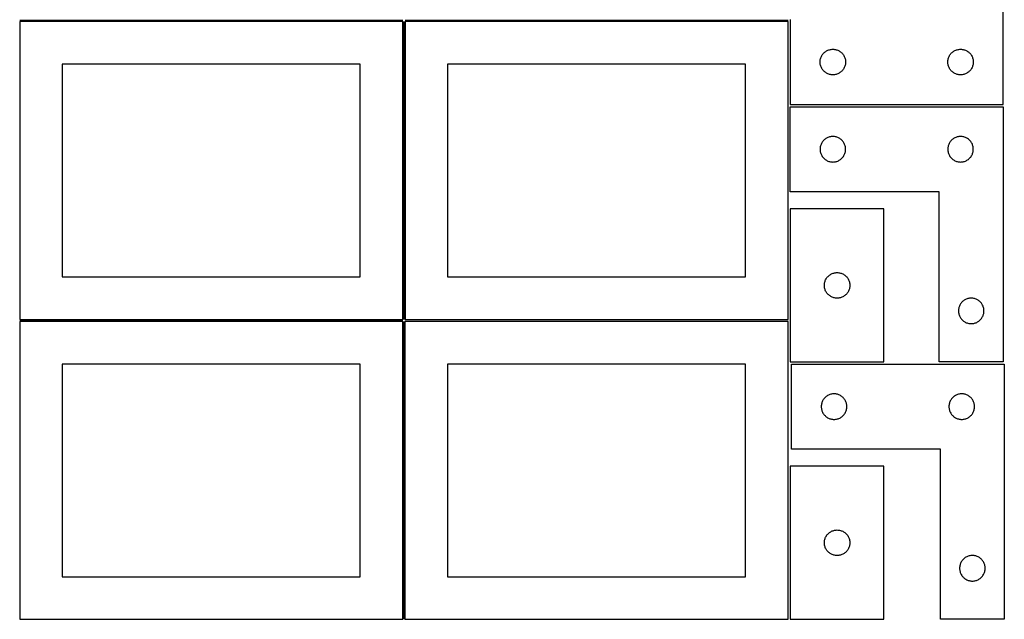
# Model space of a CAD drawing. Header units: millimetres. Extents: x 7 to 1243, y 7 to 2493.
# Tile 2 of 15: x 550 to 1243, y 7 to 429. Entities that reach past the tile are written whole.
import ezdxf

# ---------------------------------------------------------------- set-up
doc = ezdxf.new("R2010")
doc.units = ezdxf.units.MM
doc.layers.add('COMMON', color=5, linetype='CONTINUOUS', true_color=0x0000ff)
doc.layers.add('CUT', color=7, linetype='CONTINUOUS', true_color=0x000000)

msp = doc.modelspace()

# ---------------------------------------------------------------- linework, layer by layer
at = {"layer": 'COMMON'}
for p, q in [((819.583739, 428.791932), (549.583739, 428.791932)), ((820.333739, 428.041931), (820.333739, 218.062896)), ((1091.08374, 428.812897), (821.08374, 428.812897)), ((549.583739, 217.29193), (819.541901, 217.29193)), ((820.291901, 216.54193), (820.291901, 6.54193))]:
    msp.add_line(p, q, dxfattribs=at)
at = {"layer": 'CUT'}
for p, q in [((1242.604735, 369.562929), (1242.604735, 549.562929)), ((819.583739, 428.041931), (549.583739, 428.041931)), ((549.583739, 428.041931), (549.583739, 218.041931)), ((819.583739, 218.041931), (819.583739, 428.041931)), ((1091.08374, 428.062896), (821.08374, 428.062896)), ((821.08374, 428.062896), (821.08374, 218.062896)), ((1091.08374, 218.062896), (1091.08374, 428.062896)), ((1092.604735, 429.562929), (1092.604735, 369.562929)), ((1114.082364, 402.455884), (1114.289819, 403.00708)), ((1114.289819, 403.00708), (1114.53288, 403.543527)), ((1114.53288, 403.543527), (1114.810506, 404.062929)), ((1114.810506, 404.062929), (1115.121508, 404.563061)), ((1115.121508, 404.563061), (1115.464555, 405.041782)), ((1115.464555, 405.041782), (1115.838176, 405.497041)), ((1115.838176, 405.497041), (1116.240774, 405.92689)), ((1116.240774, 405.92689), (1116.670622, 406.329487)), ((1116.670622, 406.329487), (1117.125882, 406.703109)), ((1117.125882, 406.703109), (1117.604603, 407.046155)), ((1117.604603, 407.046155), (1118.104735, 407.357157)), ((1118.104735, 407.357157), (1118.624137, 407.634784)), ((1118.624137, 407.634784), (1119.160584, 407.877845)), ((1119.160584, 407.877845), (1119.71178, 408.0853)), ((1119.71178, 408.0853), (1120.275363, 408.256261)), ((1120.275363, 408.256261), (1120.848922, 408.389996)), ((1120.848922, 408.389996), (1121.429999, 408.485933)), ((1121.429999, 408.485933), (1122.016107, 408.543659)), ((1122.016107, 408.543659), (1122.604735, 408.562929)), ((1122.604735, 408.562929), (1123.193363, 408.543659)), ((1123.193363, 408.543659), (1123.77947, 408.485933)), ((1123.77947, 408.485933), (1124.360548, 408.389996)), ((1124.360548, 408.389996), (1124.934106, 408.256261)), ((1124.934106, 408.256261), (1125.49769, 408.0853)), ((1125.49769, 408.0853), (1126.048886, 407.877845)), ((1126.048886, 407.877845), (1126.585333, 407.634784)), ((1126.585333, 407.634784), (1127.104735, 407.357157)), ((1127.104735, 407.357157), (1127.604867, 407.046155)), ((1127.604867, 407.046155), (1128.083588, 406.703109)), ((1128.083588, 406.703109), (1128.538847, 406.329487)), ((1128.538847, 406.329487), (1128.968696, 405.92689)), ((1128.968696, 405.92689), (1129.371293, 405.497041)), ((1129.371293, 405.497041), (1129.744915, 405.041782)), ((1129.744915, 405.041782), (1130.087961, 404.563061)), ((1130.087961, 404.563061), (1130.398963, 404.062929)), ((1130.398963, 404.062929), (1130.676589, 403.543527)), ((1130.676589, 403.543527), (1130.919651, 403.00708)), ((1130.919651, 403.00708), (1131.127106, 402.455884)), ((1204.082364, 402.455884), (1204.289819, 403.00708)), ((1204.289819, 403.00708), (1204.53288, 403.543527)), ((1204.53288, 403.543527), (1204.810506, 404.062929)), ((1204.810506, 404.062929), (1205.121508, 404.563061)), ((1205.121508, 404.563061), (1205.464555, 405.041782)), ((1205.464555, 405.041782), (1205.838176, 405.497041)), ((1205.838176, 405.497041), (1206.240774, 405.92689)), ((1206.240774, 405.92689), (1206.670622, 406.329487)), ((1206.670622, 406.329487), (1207.125882, 406.703109)), ((1207.125882, 406.703109), (1207.604603, 407.046155)), ((1207.604603, 407.046155), (1208.104735, 407.357157)), ((1208.104735, 407.357157), (1208.624137, 407.634784)), ((1208.624137, 407.634784), (1209.160584, 407.877845)), ((1209.160584, 407.877845), (1209.71178, 408.0853)), ((1209.71178, 408.0853), (1210.275363, 408.256261)), ((1210.275363, 408.256261), (1210.848922, 408.389996)), ((1210.848922, 408.389996), (1211.429999, 408.485933)), ((1211.429999, 408.485933), (1212.016107, 408.543659)), ((1212.016107, 408.543659), (1212.604735, 408.562929)), ((1212.604735, 408.562929), (1213.193363, 408.543659)), ((1213.193363, 408.543659), (1213.77947, 408.485933)), ((1213.77947, 408.485933), (1214.360548, 408.389996)), ((1214.360548, 408.389996), (1214.934106, 408.256261)), ((1214.934106, 408.256261), (1215.49769, 408.0853)), ((1215.49769, 408.0853), (1216.048886, 407.877845)), ((1216.048886, 407.877845), (1216.585333, 407.634784)), ((1216.585333, 407.634784), (1217.104735, 407.357157)), ((1217.104735, 407.357157), (1217.604867, 407.046155)), ((1217.604867, 407.046155), (1218.083588, 406.703109)), ((1218.083588, 406.703109), (1218.538847, 406.329487)), ((1218.538847, 406.329487), (1218.968696, 405.92689)), ((1218.968696, 405.92689), (1219.371293, 405.497041)), ((1219.371293, 405.497041), (1219.744915, 405.041782)), ((1219.744915, 405.041782), (1220.087961, 404.563061)), ((1220.087961, 404.563061), (1220.398963, 404.062929)), ((1220.398963, 404.062929), (1220.676589, 403.543527)), ((1220.676589, 403.543527), (1220.919651, 403.00708)), ((1220.919651, 403.00708), (1221.127106, 402.455884)), ((789.583739, 398.041931), (579.583739, 398.041931)), ((579.583739, 398.041931), (579.583739, 248.041931)), ((789.583739, 248.041931), (789.583739, 398.041931)), ((1061.08374, 398.062896), (851.08374, 398.062896)), ((851.08374, 398.062896), (851.08374, 248.062896)), ((1061.08374, 248.062896), (1061.08374, 398.062896)), ((1113.604735, 399.562929), (1113.624004, 400.151557)), ((1113.624004, 398.974301), (1113.604735, 399.562929)), ((1113.624004, 400.151557), (1113.681731, 400.737665)), ((1113.681731, 398.388193), (1113.624004, 398.974301)), ((1113.681731, 400.737665), (1113.777667, 401.318742)), ((1113.777667, 397.807116), (1113.681731, 398.388193)), ((1113.777667, 401.318742), (1113.911402, 401.8923)), ((1113.911402, 397.233557), (1113.777667, 397.807116)), ((1113.911402, 401.8923), (1114.082364, 402.455884)), ((1114.082364, 396.669974), (1113.911402, 397.233557)), ((1114.289819, 396.118778), (1114.082364, 396.669974)), ((1114.53288, 395.582331), (1114.289819, 396.118778)), ((1114.810506, 395.062929), (1114.53288, 395.582331)), ((1130.676589, 395.582331), (1130.398963, 395.062929)), ((1130.919651, 396.118778), (1130.676589, 395.582331)), ((1131.127106, 396.669974), (1130.919651, 396.118778)), ((1131.127106, 402.455884), (1131.298067, 401.8923)), ((1131.298067, 397.233557), (1131.127106, 396.669974)), ((1131.298067, 401.8923), (1131.431802, 401.318742)), ((1131.431802, 397.807116), (1131.298067, 397.233557)), ((1131.431802, 401.318742), (1131.527738, 400.737665)), ((1131.527738, 398.388193), (1131.431802, 397.807116)), ((1131.527738, 400.737665), (1131.585465, 400.151557)), ((1131.585465, 398.974301), (1131.527738, 398.388193)), ((1131.585465, 400.151557), (1131.604735, 399.562929)), ((1131.604735, 399.562929), (1131.585465, 398.974301)), ((1203.604735, 399.562929), (1203.624004, 400.151557)), ((1203.624004, 398.974301), (1203.604735, 399.562929)), ((1203.624004, 400.151557), (1203.681731, 400.737665)), ((1203.681731, 398.388193), (1203.624004, 398.974301)), ((1203.681731, 400.737665), (1203.777667, 401.318742)), ((1203.777667, 397.807116), (1203.681731, 398.388193)), ((1203.777667, 401.318742), (1203.911402, 401.8923)), ((1203.911402, 397.233557), (1203.777667, 397.807116)), ((1203.911402, 401.8923), (1204.082364, 402.455884)), ((1204.082364, 396.669974), (1203.911402, 397.233557)), ((1204.289819, 396.118778), (1204.082364, 396.669974)), ((1204.53288, 395.582331), (1204.289819, 396.118778)), ((1204.810506, 395.062929), (1204.53288, 395.582331)), ((1220.676589, 395.582331), (1220.398963, 395.062929)), ((1220.919651, 396.118778), (1220.676589, 395.582331)), ((1221.127106, 396.669974), (1220.919651, 396.118778)), ((1221.127106, 402.455884), (1221.298067, 401.8923)), ((1221.298067, 397.233557), (1221.127106, 396.669974)), ((1221.298067, 401.8923), (1221.431802, 401.318742)), ((1221.431802, 397.807116), (1221.298067, 397.233557)), ((1221.431802, 401.318742), (1221.527738, 400.737665)), ((1221.527738, 398.388193), (1221.431802, 397.807116)), ((1221.527738, 400.737665), (1221.585465, 400.151557)), ((1221.585465, 398.974301), (1221.527738, 398.388193)), ((1221.585465, 400.151557), (1221.604735, 399.562929)), ((1221.604735, 399.562929), (1221.585465, 398.974301)), ((1115.121508, 394.562797), (1114.810506, 395.062929)), ((1115.464555, 394.084076), (1115.121508, 394.562797)), ((1115.838176, 393.628817), (1115.464555, 394.084076)), ((1116.240774, 393.198968), (1115.838176, 393.628817)), ((1116.670622, 392.796371), (1116.240774, 393.198968)), ((1117.125882, 392.422749), (1116.670622, 392.796371)), ((1117.604603, 392.079702), (1117.125882, 392.422749)), ((1118.104735, 391.7687), (1117.604603, 392.079702)), ((1118.624137, 391.491074), (1118.104735, 391.7687)), ((1119.160584, 391.248013), (1118.624137, 391.491074)), ((1119.71178, 391.040558), (1119.160584, 391.248013)), ((1120.275363, 390.869596), (1119.71178, 391.040558)), ((1120.848922, 390.735861), (1120.275363, 390.869596)), ((1121.429999, 390.639925), (1120.848922, 390.735861)), ((1122.016107, 390.582199), (1121.429999, 390.639925)), ((1122.604735, 390.562929), (1122.016107, 390.582199)), ((1123.193363, 390.582199), (1122.604735, 390.562929)), ((1123.77947, 390.639925), (1123.193363, 390.582199)), ((1124.360548, 390.735861), (1123.77947, 390.639925)), ((1124.934106, 390.869596), (1124.360548, 390.735861)), ((1125.49769, 391.040558), (1124.934106, 390.869596)), ((1126.048886, 391.248013), (1125.49769, 391.040558)), ((1126.585333, 391.491074), (1126.048886, 391.248013)), ((1127.104735, 391.7687), (1126.585333, 391.491074)), ((1127.604867, 392.079702), (1127.104735, 391.7687)), ((1128.083588, 392.422749), (1127.604867, 392.079702)), ((1128.538847, 392.796371), (1128.083588, 392.422749)), ((1128.968696, 393.198968), (1128.538847, 392.796371)), ((1129.371293, 393.628817), (1128.968696, 393.198968)), ((1129.744915, 394.084076), (1129.371293, 393.628817)), ((1130.087961, 394.562797), (1129.744915, 394.084076)), ((1130.398963, 395.062929), (1130.087961, 394.562797)), ((1205.121508, 394.562797), (1204.810506, 395.062929)), ((1205.464555, 394.084076), (1205.121508, 394.562797)), ((1205.838176, 393.628817), (1205.464555, 394.084076)), ((1206.240774, 393.198968), (1205.838176, 393.628817)), ((1206.670622, 392.796371), (1206.240774, 393.198968)), ((1207.125882, 392.422749), (1206.670622, 392.796371)), ((1207.604603, 392.079702), (1207.125882, 392.422749)), ((1208.104735, 391.7687), (1207.604603, 392.079702)), ((1208.624137, 391.491074), (1208.104735, 391.7687)), ((1209.160584, 391.248013), (1208.624137, 391.491074)), ((1209.71178, 391.040558), (1209.160584, 391.248013)), ((1210.275363, 390.869596), (1209.71178, 391.040558)), ((1210.848922, 390.735861), (1210.275363, 390.869596)), ((1211.429999, 390.639925), (1210.848922, 390.735861)), ((1212.016107, 390.582199), (1211.429999, 390.639925)), ((1212.604735, 390.562929), (1212.016107, 390.582199)), ((1213.193363, 390.582199), (1212.604735, 390.562929)), ((1213.77947, 390.639925), (1213.193363, 390.582199)), ((1214.360548, 390.735861), (1213.77947, 390.639925)), ((1214.934106, 390.869596), (1214.360548, 390.735861)), ((1215.49769, 391.040558), (1214.934106, 390.869596)), ((1216.048886, 391.248013), (1215.49769, 391.040558)), ((1216.585333, 391.491074), (1216.048886, 391.248013)), ((1217.104735, 391.7687), (1216.585333, 391.491074)), ((1217.604867, 392.079702), (1217.104735, 391.7687)), ((1218.083588, 392.422749), (1217.604867, 392.079702)), ((1218.538847, 392.796371), (1218.083588, 392.422749)), ((1218.968696, 393.198968), (1218.538847, 392.796371)), ((1219.371293, 393.628817), (1218.968696, 393.198968)), ((1219.744915, 394.084076), (1219.371293, 393.628817)), ((1220.087961, 394.562797), (1219.744915, 394.084076)), ((1220.398963, 395.062929), (1220.087961, 394.562797)), ((1092.604729, 308.041938), (1092.604729, 368.041938)), ((1092.604729, 368.041938), (1242.604729, 368.041938)), ((1092.604735, 369.562929), (1242.604735, 369.562929)), ((1242.604729, 368.041938), (1242.604729, 188.041938)), ((1121.429993, 346.964941), (1120.848916, 346.869005)), ((1122.016101, 347.022668), (1121.429993, 346.964941)), ((1122.604729, 347.041938), (1122.016101, 347.022668)), ((1123.193357, 347.022668), (1122.604729, 347.041938)), ((1123.779465, 346.964941), (1123.193357, 347.022668)), ((1124.360542, 346.869005), (1123.779465, 346.964941)), ((1211.429993, 346.964941), (1210.848916, 346.869005)), ((1212.016101, 347.022668), (1211.429993, 346.964941)), ((1212.604729, 347.041938), (1212.016101, 347.022668)), ((1213.193357, 347.022668), (1212.604729, 347.041938)), ((1213.779465, 346.964941), (1213.193357, 347.022668)), ((1214.360542, 346.869005), (1213.779465, 346.964941)), ((1113.911397, 340.371309), (1113.777662, 339.79775)), ((1114.082358, 340.934893), (1113.911397, 340.371309)), ((1114.289813, 341.486088), (1114.082358, 340.934893)), ((1114.532874, 342.022536), (1114.289813, 341.486088)), ((1114.810501, 342.541938), (1114.532874, 342.022536)), ((1115.121503, 343.04207), (1114.810501, 342.541938)), ((1115.464549, 343.52079), (1115.121503, 343.04207)), ((1115.838171, 343.97605), (1115.464549, 343.52079)), ((1116.240768, 344.405899), (1115.838171, 343.97605)), ((1116.670617, 344.808496), (1116.240768, 344.405899)), ((1117.125876, 345.182118), (1116.670617, 344.808496)), ((1117.604597, 345.525164), (1117.125876, 345.182118)), ((1118.104729, 345.836166), (1117.604597, 345.525164)), ((1118.624131, 346.113792), (1118.104729, 345.836166)), ((1119.160578, 346.356853), (1118.624131, 346.113792)), ((1119.711774, 346.564309), (1119.160578, 346.356853)), ((1120.275358, 346.73527), (1119.711774, 346.564309)), ((1120.848916, 346.869005), (1120.275358, 346.73527)), ((1124.934101, 346.73527), (1124.360542, 346.869005)), ((1125.497684, 346.564309), (1124.934101, 346.73527)), ((1126.04888, 346.356853), (1125.497684, 346.564309)), ((1126.585327, 346.113792), (1126.04888, 346.356853)), ((1127.104729, 345.836166), (1126.585327, 346.113792)), ((1127.604861, 345.525164), (1127.104729, 345.836166)), ((1128.083582, 345.182118), (1127.604861, 345.525164)), ((1128.538841, 344.808496), (1128.083582, 345.182118)), ((1128.96869, 344.405899), (1128.538841, 344.808496)), ((1129.371287, 343.97605), (1128.96869, 344.405899)), ((1129.744909, 343.52079), (1129.371287, 343.97605)), ((1130.087956, 343.04207), (1129.744909, 343.52079)), ((1130.398958, 342.541938), (1130.087956, 343.04207)), ((1130.676584, 342.022536), (1130.398958, 342.541938)), ((1130.919645, 341.486088), (1130.676584, 342.022536)), ((1131.1271, 340.934893), (1130.919645, 341.486088)), ((1131.298062, 340.371309), (1131.1271, 340.934893)), ((1131.431797, 339.79775), (1131.298062, 340.371309)), ((1203.911397, 340.371309), (1203.777662, 339.79775)), ((1204.082358, 340.934893), (1203.911397, 340.371309)), ((1204.289813, 341.486088), (1204.082358, 340.934893)), ((1204.532874, 342.022536), (1204.289813, 341.486088)), ((1204.810501, 342.541938), (1204.532874, 342.022536)), ((1205.121503, 343.04207), (1204.810501, 342.541938)), ((1205.464549, 343.52079), (1205.121503, 343.04207)), ((1205.838171, 343.97605), (1205.464549, 343.52079)), ((1206.240768, 344.405899), (1205.838171, 343.97605)), ((1206.670617, 344.808496), (1206.240768, 344.405899)), ((1207.125876, 345.182118), (1206.670617, 344.808496)), ((1207.604597, 345.525164), (1207.125876, 345.182118)), ((1208.104729, 345.836166), (1207.604597, 345.525164)), ((1208.624131, 346.113792), (1208.104729, 345.836166)), ((1209.160578, 346.356853), (1208.624131, 346.113792)), ((1209.711774, 346.564309), (1209.160578, 346.356853)), ((1210.275358, 346.73527), (1209.711774, 346.564309)), ((1210.848916, 346.869005), (1210.275358, 346.73527)), ((1214.934101, 346.73527), (1214.360542, 346.869005)), ((1215.497684, 346.564309), (1214.934101, 346.73527)), ((1216.04888, 346.356853), (1215.497684, 346.564309)), ((1216.585327, 346.113792), (1216.04888, 346.356853)), ((1217.104729, 345.836166), (1216.585327, 346.113792)), ((1217.604861, 345.525164), (1217.104729, 345.836166)), ((1218.083582, 345.182118), (1217.604861, 345.525164)), ((1218.538841, 344.808496), (1218.083582, 345.182118)), ((1218.96869, 344.405899), (1218.538841, 344.808496)), ((1219.371287, 343.97605), (1218.96869, 344.405899)), ((1219.744909, 343.52079), (1219.371287, 343.97605)), ((1220.087956, 343.04207), (1219.744909, 343.52079)), ((1220.398958, 342.541938), (1220.087956, 343.04207)), ((1220.676584, 342.022536), (1220.398958, 342.541938)), ((1220.919645, 341.486088), (1220.676584, 342.022536)), ((1221.1271, 340.934893), (1220.919645, 341.486088)), ((1221.298062, 340.371309), (1221.1271, 340.934893)), ((1221.431797, 339.79775), (1221.298062, 340.371309)), ((1113.623999, 338.630566), (1113.604729, 338.041938)), ((1113.604729, 338.041938), (1113.623999, 337.453309)), ((1113.681725, 339.216673), (1113.623999, 338.630566)), ((1113.623999, 337.453309), (1113.681725, 336.867202)), ((1113.777662, 339.79775), (1113.681725, 339.216673)), ((1113.681725, 336.867202), (1113.777662, 336.286125)), ((1113.777662, 336.286125), (1113.911397, 335.712566)), ((1113.911397, 335.712566), (1114.082358, 335.148982)), ((1114.082358, 335.148982), (1114.289813, 334.597787)), ((1114.289813, 334.597787), (1114.532874, 334.061339)), ((1114.532874, 334.061339), (1114.810501, 333.541938)), ((1114.810501, 333.541938), (1115.121503, 333.041805)), ((1130.087956, 333.041805), (1130.398958, 333.541938)), ((1130.398958, 333.541938), (1130.676584, 334.061339)), ((1130.676584, 334.061339), (1130.919645, 334.597787)), ((1130.919645, 334.597787), (1131.1271, 335.148982)), ((1131.1271, 335.148982), (1131.298062, 335.712566)), ((1131.298062, 335.712566), (1131.431797, 336.286125)), ((1131.527733, 339.216673), (1131.431797, 339.79775)), ((1131.431797, 336.286125), (1131.527733, 336.867202)), ((1131.585459, 338.630566), (1131.527733, 339.216673)), ((1131.527733, 336.867202), (1131.585459, 337.453309)), ((1131.604729, 338.041938), (1131.585459, 338.630566)), ((1131.585459, 337.453309), (1131.604729, 338.041938)), ((1203.623999, 338.630566), (1203.604729, 338.041938)), ((1203.604729, 338.041938), (1203.623999, 337.453309)), ((1203.681725, 339.216673), (1203.623999, 338.630566)), ((1203.623999, 337.453309), (1203.681725, 336.867202)), ((1203.777662, 339.79775), (1203.681725, 339.216673)), ((1203.681725, 336.867202), (1203.777662, 336.286125)), ((1203.777662, 336.286125), (1203.911397, 335.712566)), ((1203.911397, 335.712566), (1204.082358, 335.148982)), ((1204.082358, 335.148982), (1204.289813, 334.597787)), ((1204.289813, 334.597787), (1204.532874, 334.061339)), ((1204.532874, 334.061339), (1204.810501, 333.541938)), ((1204.810501, 333.541938), (1205.121503, 333.041805)), ((1220.087956, 333.041805), (1220.398958, 333.541938)), ((1220.398958, 333.541938), (1220.676584, 334.061339)), ((1220.676584, 334.061339), (1220.919645, 334.597787)), ((1220.919645, 334.597787), (1221.1271, 335.148982)), ((1221.1271, 335.148982), (1221.298062, 335.712566)), ((1221.298062, 335.712566), (1221.431797, 336.286125)), ((1221.527733, 339.216673), (1221.431797, 339.79775)), ((1221.431797, 336.286125), (1221.527733, 336.867202)), ((1221.585459, 338.630566), (1221.527733, 339.216673)), ((1221.527733, 336.867202), (1221.585459, 337.453309)), ((1221.604729, 338.041938), (1221.585459, 338.630566)), ((1221.585459, 337.453309), (1221.604729, 338.041938)), ((1115.121503, 333.041805), (1115.464549, 332.563085)), ((1115.464549, 332.563085), (1115.838171, 332.107825)), ((1115.838171, 332.107825), (1116.240768, 331.677977)), ((1116.240768, 331.677977), (1116.670617, 331.275379)), ((1116.670617, 331.275379), (1117.125876, 330.901758)), ((1117.125876, 330.901758), (1117.604597, 330.558711)), ((1117.604597, 330.558711), (1118.104729, 330.247709)), ((1118.104729, 330.247709), (1118.624131, 329.970083)), ((1118.624131, 329.970083), (1119.160578, 329.727022)), ((1119.160578, 329.727022), (1119.711774, 329.519566)), ((1119.711774, 329.519566), (1120.275358, 329.348605)), ((1120.275358, 329.348605), (1120.848916, 329.21487)), ((1120.848916, 329.21487), (1121.429993, 329.118934)), ((1121.429993, 329.118934), (1122.016101, 329.061207)), ((1122.016101, 329.061207), (1122.604729, 329.041938)), ((1122.604729, 329.041938), (1123.193357, 329.061207)), ((1123.193357, 329.061207), (1123.779465, 329.118934)), ((1123.779465, 329.118934), (1124.360542, 329.21487)), ((1124.360542, 329.21487), (1124.934101, 329.348605)), ((1124.934101, 329.348605), (1125.497684, 329.519566)), ((1125.497684, 329.519566), (1126.04888, 329.727022)), ((1126.04888, 329.727022), (1126.585327, 329.970083)), ((1126.585327, 329.970083), (1127.104729, 330.247709)), ((1127.104729, 330.247709), (1127.604861, 330.558711)), ((1127.604861, 330.558711), (1128.083582, 330.901758)), ((1128.083582, 330.901758), (1128.538841, 331.275379)), ((1128.538841, 331.275379), (1128.96869, 331.677977)), ((1128.96869, 331.677977), (1129.371287, 332.107825)), ((1129.371287, 332.107825), (1129.744909, 332.563085)), ((1129.744909, 332.563085), (1130.087956, 333.041805)), ((1205.121503, 333.041805), (1205.464549, 332.563085)), ((1205.464549, 332.563085), (1205.838171, 332.107825)), ((1205.838171, 332.107825), (1206.240768, 331.677977)), ((1206.240768, 331.677977), (1206.670617, 331.275379)), ((1206.670617, 331.275379), (1207.125876, 330.901758)), ((1207.125876, 330.901758), (1207.604597, 330.558711)), ((1207.604597, 330.558711), (1208.104729, 330.247709)), ((1208.104729, 330.247709), (1208.624131, 329.970083)), ((1208.624131, 329.970083), (1209.160578, 329.727022)), ((1209.160578, 329.727022), (1209.711774, 329.519566)), ((1209.711774, 329.519566), (1210.275358, 329.348605)), ((1210.275358, 329.348605), (1210.848916, 329.21487)), ((1210.848916, 329.21487), (1211.429993, 329.118934)), ((1211.429993, 329.118934), (1212.016101, 329.061207)), ((1212.016101, 329.061207), (1212.604729, 329.041938)), ((1212.604729, 329.041938), (1213.193357, 329.061207)), ((1213.193357, 329.061207), (1213.779465, 329.118934)), ((1213.779465, 329.118934), (1214.360542, 329.21487)), ((1214.360542, 329.21487), (1214.934101, 329.348605)), ((1214.934101, 329.348605), (1215.497684, 329.519566)), ((1215.497684, 329.519566), (1216.04888, 329.727022)), ((1216.04888, 329.727022), (1216.585327, 329.970083)), ((1216.585327, 329.970083), (1217.104729, 330.247709)), ((1217.104729, 330.247709), (1217.604861, 330.558711)), ((1217.604861, 330.558711), (1218.083582, 330.901758)), ((1218.083582, 330.901758), (1218.538841, 331.275379)), ((1218.538841, 331.275379), (1218.96869, 331.677977)), ((1218.96869, 331.677977), (1219.371287, 332.107825)), ((1219.371287, 332.107825), (1219.744909, 332.563085)), ((1219.744909, 332.563085), (1220.087956, 333.041805)), ((1197.604729, 308.041938), (1092.604729, 308.041938)), ((1197.604729, 188.041938), (1197.604729, 308.041938)), ((1158.604735, 296.041933), (1092.604735, 296.041933)), ((1092.604735, 296.041933), (1092.604735, 188.041933)), ((1158.604735, 188.041933), (1158.604735, 296.041933)), ((1120.604603, 249.525159), (1121.104735, 249.836161)), ((1121.104735, 249.836161), (1121.624137, 250.113787)), ((1121.624137, 250.113787), (1122.160584, 250.356849)), ((1122.160584, 250.356849), (1122.71178, 250.564304)), ((1122.71178, 250.564304), (1123.275363, 250.735265)), ((1123.275363, 250.735265), (1123.848922, 250.869)), ((1123.848922, 250.869), (1124.429999, 250.964937)), ((1124.429999, 250.964937), (1125.016107, 251.022663)), ((1125.016107, 251.022663), (1125.604735, 251.041933)), ((1125.604735, 251.041933), (1126.193363, 251.022663)), ((1126.193363, 251.022663), (1126.77947, 250.964937)), ((1126.77947, 250.964937), (1127.360548, 250.869)), ((1127.360548, 250.869), (1127.934106, 250.735265)), ((1127.934106, 250.735265), (1128.49769, 250.564304)), ((1128.49769, 250.564304), (1129.048886, 250.356849)), ((1129.048886, 250.356849), (1129.585333, 250.113787)), ((1129.585333, 250.113787), (1130.104735, 249.836161)), ((1130.104735, 249.836161), (1130.604867, 249.525159)), ((579.583739, 248.041931), (789.583739, 248.041931)), ((851.08374, 248.062896), (1061.08374, 248.062896)), ((1116.624004, 242.630561), (1116.681731, 243.216668)), ((1116.681731, 243.216668), (1116.777667, 243.797746)), ((1116.777667, 243.797746), (1116.911402, 244.371304)), ((1116.911402, 244.371304), (1117.082364, 244.934888)), ((1117.082364, 244.934888), (1117.289819, 245.486084)), ((1117.289819, 245.486084), (1117.53288, 246.022531)), ((1117.53288, 246.022531), (1117.810506, 246.541933)), ((1117.810506, 246.541933), (1118.121508, 247.042065)), ((1118.121508, 247.042065), (1118.464555, 247.520786)), ((1118.464555, 247.520786), (1118.838176, 247.976045)), ((1118.838176, 247.976045), (1119.240774, 248.405894)), ((1119.240774, 248.405894), (1119.670622, 248.808491)), ((1119.670622, 248.808491), (1120.125882, 249.182113)), ((1120.125882, 249.182113), (1120.604603, 249.525159)), ((1130.604867, 249.525159), (1131.083588, 249.182113)), ((1131.083588, 249.182113), (1131.538847, 248.808491)), ((1131.538847, 248.808491), (1131.968696, 248.405894)), ((1131.968696, 248.405894), (1132.371293, 247.976045)), ((1132.371293, 247.976045), (1132.744915, 247.520786)), ((1132.744915, 247.520786), (1133.087961, 247.042065)), ((1133.087961, 247.042065), (1133.398963, 246.541933)), ((1133.398963, 246.541933), (1133.676589, 246.022531)), ((1133.676589, 246.022531), (1133.919651, 245.486084)), ((1133.919651, 245.486084), (1134.127106, 244.934888)), ((1134.127106, 244.934888), (1134.298067, 244.371304)), ((1134.298067, 244.371304), (1134.431802, 243.797746)), ((1134.431802, 243.797746), (1134.527738, 243.216668)), ((1134.527738, 243.216668), (1134.585465, 242.630561)), ((1116.604735, 242.041933), (1116.624004, 242.630561)), ((1116.624004, 241.453305), (1116.604735, 242.041933)), ((1116.681731, 240.867197), (1116.624004, 241.453305)), ((1116.777667, 240.28612), (1116.681731, 240.867197)), ((1116.911402, 239.712561), (1116.777667, 240.28612)), ((1117.082364, 239.148978), (1116.911402, 239.712561)), ((1117.289819, 238.597782), (1117.082364, 239.148978)), ((1117.53288, 238.061335), (1117.289819, 238.597782)), ((1117.810506, 237.541933), (1117.53288, 238.061335)), ((1118.121508, 237.041801), (1117.810506, 237.541933)), ((1118.464555, 236.56308), (1118.121508, 237.041801)), ((1118.838176, 236.10782), (1118.464555, 236.56308)), ((1119.240774, 235.677972), (1118.838176, 236.10782)), ((1132.371293, 236.10782), (1131.968696, 235.677972)), ((1132.744915, 236.56308), (1132.371293, 236.10782)), ((1133.087961, 237.041801), (1132.744915, 236.56308)), ((1133.398963, 237.541933), (1133.087961, 237.041801)), ((1133.676589, 238.061335), (1133.398963, 237.541933)), ((1133.919651, 238.597782), (1133.676589, 238.061335)), ((1134.127106, 239.148978), (1133.919651, 238.597782)), ((1134.298067, 239.712561), (1134.127106, 239.148978)), ((1134.431802, 240.28612), (1134.298067, 239.712561)), ((1134.527738, 240.867197), (1134.431802, 240.28612)), ((1134.585465, 241.453305), (1134.527738, 240.867197)), ((1134.585465, 242.630561), (1134.604735, 242.041933)), ((1134.604735, 242.041933), (1134.585465, 241.453305)), ((1119.670622, 235.275374), (1119.240774, 235.677972)), ((1120.125882, 234.901753), (1119.670622, 235.275374)), ((1120.604603, 234.558706), (1120.125882, 234.901753)), ((1121.104735, 234.247704), (1120.604603, 234.558706)), ((1121.624137, 233.970078), (1121.104735, 234.247704)), ((1122.160584, 233.727017), (1121.624137, 233.970078)), ((1122.71178, 233.519562), (1122.160584, 233.727017)), ((1123.275363, 233.3486), (1122.71178, 233.519562)), ((1123.848922, 233.214865), (1123.275363, 233.3486)), ((1124.429999, 233.118929), (1123.848922, 233.214865)), ((1125.016107, 233.061202), (1124.429999, 233.118929)), ((1125.604735, 233.041933), (1125.016107, 233.061202)), ((1126.193363, 233.061202), (1125.604735, 233.041933)), ((1126.77947, 233.118929), (1126.193363, 233.061202)), ((1127.360548, 233.214865), (1126.77947, 233.118929)), ((1127.934106, 233.3486), (1127.360548, 233.214865)), ((1128.49769, 233.519562), (1127.934106, 233.3486)), ((1129.048886, 233.727017), (1128.49769, 233.519562)), ((1129.585333, 233.970078), (1129.048886, 233.727017)), ((1130.104735, 234.247704), (1129.585333, 233.970078)), ((1130.604867, 234.558706), (1130.104735, 234.247704)), ((1131.083588, 234.901753), (1130.604867, 234.558706)), ((1131.538847, 235.275374), (1131.083588, 234.901753)), ((1131.968696, 235.677972), (1131.538847, 235.275374)), ((1212.621503, 229.04207), (1212.310501, 228.541938)), ((1212.964549, 229.52079), (1212.621503, 229.04207)), ((1213.338171, 229.97605), (1212.964549, 229.52079)), ((1213.740768, 230.405899), (1213.338171, 229.97605)), ((1214.170617, 230.808496), (1213.740768, 230.405899)), ((1214.625876, 231.182118), (1214.170617, 230.808496)), ((1215.104597, 231.525164), (1214.625876, 231.182118)), ((1215.604729, 231.836166), (1215.104597, 231.525164)), ((1216.124131, 232.113792), (1215.604729, 231.836166)), ((1216.660578, 232.356853), (1216.124131, 232.113792)), ((1217.211774, 232.564309), (1216.660578, 232.356853)), ((1217.775358, 232.73527), (1217.211774, 232.564309)), ((1218.348916, 232.869005), (1217.775358, 232.73527)), ((1218.929993, 232.964941), (1218.348916, 232.869005)), ((1219.516101, 233.022668), (1218.929993, 232.964941)), ((1220.104729, 233.041938), (1219.516101, 233.022668)), ((1220.693357, 233.022668), (1220.104729, 233.041938)), ((1221.279465, 232.964941), (1220.693357, 233.022668)), ((1221.860542, 232.869005), (1221.279465, 232.964941)), ((1222.434101, 232.73527), (1221.860542, 232.869005)), ((1222.997684, 232.564309), (1222.434101, 232.73527)), ((1223.54888, 232.356853), (1222.997684, 232.564309)), ((1224.085327, 232.113792), (1223.54888, 232.356853)), ((1224.604729, 231.836166), (1224.085327, 232.113792)), ((1225.104861, 231.525164), (1224.604729, 231.836166)), ((1225.583582, 231.182118), (1225.104861, 231.525164)), ((1226.038841, 230.808496), (1225.583582, 231.182118)), ((1226.46869, 230.405899), (1226.038841, 230.808496)), ((1226.871287, 229.97605), (1226.46869, 230.405899)), ((1227.244909, 229.52079), (1226.871287, 229.97605)), ((1227.587956, 229.04207), (1227.244909, 229.52079)), ((1227.898958, 228.541938), (1227.587956, 229.04207)), ((1211.123999, 224.630566), (1211.104729, 224.041938)), ((1211.104729, 224.041938), (1211.123999, 223.453309)), ((1211.181725, 225.216673), (1211.123999, 224.630566)), ((1211.123999, 223.453309), (1211.181725, 222.867202)), ((1211.277662, 225.79775), (1211.181725, 225.216673)), ((1211.181725, 222.867202), (1211.277662, 222.286125)), ((1211.411397, 226.371309), (1211.277662, 225.79775)), ((1211.277662, 222.286125), (1211.411397, 221.712566)), ((1211.582358, 226.934893), (1211.411397, 226.371309)), ((1211.789813, 227.486088), (1211.582358, 226.934893)), ((1212.032874, 228.022536), (1211.789813, 227.486088)), ((1212.310501, 228.541938), (1212.032874, 228.022536)), ((1228.176584, 228.022536), (1227.898958, 228.541938)), ((1228.419645, 227.486088), (1228.176584, 228.022536)), ((1228.6271, 226.934893), (1228.419645, 227.486088)), ((1228.798062, 226.371309), (1228.6271, 226.934893)), ((1228.931797, 225.79775), (1228.798062, 226.371309)), ((1228.798062, 221.712566), (1228.931797, 222.286125)), ((1229.027733, 225.216673), (1228.931797, 225.79775)), ((1228.931797, 222.286125), (1229.027733, 222.867202)), ((1229.085459, 224.630566), (1229.027733, 225.216673)), ((1229.027733, 222.867202), (1229.085459, 223.453309)), ((1229.104729, 224.041938), (1229.085459, 224.630566)), ((1229.085459, 223.453309), (1229.104729, 224.041938)), ((819.541901, 216.54193), (549.541901, 216.54193)), ((549.541901, 216.54193), (549.541901, 6.54193)), ((549.583739, 218.041931), (819.583739, 218.041931)), ((819.541901, 6.54193), (819.541901, 216.54193)), ((1091.041902, 216.54193), (821.041902, 216.54193)), ((821.041902, 216.54193), (821.041902, 6.54193)), ((821.08374, 218.062896), (1091.08374, 218.062896)), ((1091.041902, 6.54193), (1091.041902, 216.54193)), ((1211.411397, 221.712566), (1211.582358, 221.148982)), ((1211.582358, 221.148982), (1211.789813, 220.597787)), ((1211.789813, 220.597787), (1212.032874, 220.061339)), ((1212.032874, 220.061339), (1212.310501, 219.541938)), ((1212.310501, 219.541938), (1212.621503, 219.041805)), ((1212.621503, 219.041805), (1212.964549, 218.563085)), ((1212.964549, 218.563085), (1213.338171, 218.107825)), ((1213.338171, 218.107825), (1213.740768, 217.677977)), ((1213.740768, 217.677977), (1214.170617, 217.275379)), ((1214.170617, 217.275379), (1214.625876, 216.901758)), ((1214.625876, 216.901758), (1215.104597, 216.558711)), ((1215.104597, 216.558711), (1215.604729, 216.247709)), ((1215.604729, 216.247709), (1216.124131, 215.970083)), ((1216.124131, 215.970083), (1216.660578, 215.727022)), ((1216.660578, 215.727022), (1217.211774, 215.519566)), ((1217.211774, 215.519566), (1217.775358, 215.348605)), ((1217.775358, 215.348605), (1218.348916, 215.21487)), ((1218.348916, 215.21487), (1218.929993, 215.118934)), ((1218.929993, 215.118934), (1219.516101, 215.061207)), ((1220.693357, 215.061207), (1221.279465, 215.118934)), ((1221.279465, 215.118934), (1221.860542, 215.21487)), ((1221.860542, 215.21487), (1222.434101, 215.348605)), ((1222.434101, 215.348605), (1222.997684, 215.519566)), ((1222.997684, 215.519566), (1223.54888, 215.727022)), ((1223.54888, 215.727022), (1224.085327, 215.970083)), ((1224.085327, 215.970083), (1224.604729, 216.247709)), ((1224.604729, 216.247709), (1225.104861, 216.558711)), ((1225.104861, 216.558711), (1225.583582, 216.901758)), ((1225.583582, 216.901758), (1226.038841, 217.275379)), ((1226.038841, 217.275379), (1226.46869, 217.677977)), ((1226.46869, 217.677977), (1226.871287, 218.107825)), ((1226.871287, 218.107825), (1227.244909, 218.563085)), ((1227.244909, 218.563085), (1227.587956, 219.041805)), ((1227.587956, 219.041805), (1227.898958, 219.541938)), ((1227.898958, 219.541938), (1228.176584, 220.061339)), ((1228.176584, 220.061339), (1228.419645, 220.597787)), ((1228.419645, 220.597787), (1228.6271, 221.148982)), ((1228.6271, 221.148982), (1228.798062, 221.712566)), ((1219.516101, 215.061207), (1220.104729, 215.041938)), ((1220.104729, 215.041938), (1220.693357, 215.061207)), ((1092.604735, 188.041933), (1158.604735, 188.041933)), ((1242.604729, 188.041938), (1197.604729, 188.041938)), ((789.541901, 186.54193), (579.541901, 186.54193)), ((579.541901, 186.54193), (579.541901, 36.54193)), ((789.541901, 36.54193), (789.541901, 186.54193)), ((1061.041902, 186.54193), (851.041902, 186.54193)), ((851.041902, 186.54193), (851.041902, 36.54193)), ((1061.041902, 36.54193), (1061.041902, 186.54193)), ((1093.435025, 126.520972), (1093.435025, 186.520972)), ((1093.435025, 186.520972), (1243.435025, 186.520972)), ((1243.435025, 186.520972), (1243.435025, 6.520972)), ((1115.120109, 159.965123), (1114.912654, 159.413927)), ((1115.36317, 160.50157), (1115.120109, 159.965123)), ((1115.640796, 161.020972), (1115.36317, 160.50157)), ((1115.951798, 161.521104), (1115.640796, 161.020972)), ((1116.294845, 161.999825), (1115.951798, 161.521104)), ((1116.668466, 162.455084), (1116.294845, 161.999825)), ((1117.071064, 162.884933), (1116.668466, 162.455084)), ((1117.500912, 163.28753), (1117.071064, 162.884933)), ((1117.956172, 163.661152), (1117.500912, 163.28753)), ((1118.434893, 164.004199), (1117.956172, 163.661152)), ((1118.935025, 164.315201), (1118.434893, 164.004199)), ((1119.454427, 164.592827), (1118.935025, 164.315201)), ((1119.990874, 164.835888), (1119.454427, 164.592827)), ((1120.54207, 165.043343), (1119.990874, 164.835888)), ((1121.105653, 165.214304), (1120.54207, 165.043343)), ((1121.679212, 165.34804), (1121.105653, 165.214304)), ((1122.260289, 165.443976), (1121.679212, 165.34804)), ((1122.846397, 165.501702), (1122.260289, 165.443976)), ((1123.435025, 165.520972), (1122.846397, 165.501702)), ((1124.023653, 165.501702), (1123.435025, 165.520972)), ((1124.60976, 165.443976), (1124.023653, 165.501702)), ((1125.190838, 165.34804), (1124.60976, 165.443976)), ((1125.764396, 165.214304), (1125.190838, 165.34804)), ((1126.32798, 165.043343), (1125.764396, 165.214304)), ((1126.879176, 164.835888), (1126.32798, 165.043343)), ((1127.415623, 164.592827), (1126.879176, 164.835888)), ((1127.935025, 164.315201), (1127.415623, 164.592827)), ((1128.435157, 164.004199), (1127.935025, 164.315201)), ((1128.913878, 163.661152), (1128.435157, 164.004199)), ((1129.369137, 163.28753), (1128.913878, 163.661152)), ((1129.798986, 162.884933), (1129.369137, 163.28753)), ((1130.201583, 162.455084), (1129.798986, 162.884933)), ((1130.575205, 161.999825), (1130.201583, 162.455084)), ((1130.918251, 161.521104), (1130.575205, 161.999825)), ((1131.229253, 161.020972), (1130.918251, 161.521104)), ((1131.506879, 160.50157), (1131.229253, 161.020972)), ((1131.749941, 159.965123), (1131.506879, 160.50157)), ((1131.957396, 159.413927), (1131.749941, 159.965123)), ((1205.120109, 159.965123), (1204.912654, 159.413927)), ((1205.36317, 160.50157), (1205.120109, 159.965123)), ((1205.640796, 161.020972), (1205.36317, 160.50157)), ((1205.951798, 161.521104), (1205.640796, 161.020972)), ((1206.294845, 161.999825), (1205.951798, 161.521104)), ((1206.668466, 162.455084), (1206.294845, 161.999825)), ((1207.071064, 162.884933), (1206.668466, 162.455084)), ((1207.500912, 163.28753), (1207.071064, 162.884933)), ((1207.956172, 163.661152), (1207.500912, 163.28753)), ((1208.434893, 164.004199), (1207.956172, 163.661152)), ((1208.935025, 164.315201), (1208.434893, 164.004199)), ((1209.454427, 164.592827), (1208.935025, 164.315201)), ((1209.990874, 164.835888), (1209.454427, 164.592827)), ((1210.54207, 165.043343), (1209.990874, 164.835888)), ((1211.105653, 165.214304), (1210.54207, 165.043343)), ((1211.679212, 165.34804), (1211.105653, 165.214304)), ((1212.260289, 165.443976), (1211.679212, 165.34804)), ((1212.846397, 165.501702), (1212.260289, 165.443976)), ((1213.435025, 165.520972), (1212.846397, 165.501702)), ((1214.023653, 165.501702), (1213.435025, 165.520972)), ((1214.60976, 165.443976), (1214.023653, 165.501702)), ((1215.190838, 165.34804), (1214.60976, 165.443976)), ((1215.764396, 165.214304), (1215.190838, 165.34804)), ((1216.32798, 165.043343), (1215.764396, 165.214304)), ((1216.879176, 164.835888), (1216.32798, 165.043343)), ((1217.415623, 164.592827), (1216.879176, 164.835888)), ((1217.935025, 164.315201), (1217.415623, 164.592827)), ((1218.435157, 164.004199), (1217.935025, 164.315201)), ((1218.913878, 163.661152), (1218.435157, 164.004199)), ((1219.369137, 163.28753), (1218.913878, 163.661152)), ((1219.798986, 162.884933), (1219.369137, 163.28753)), ((1220.201583, 162.455084), (1219.798986, 162.884933)), ((1220.575205, 161.999825), (1220.201583, 162.455084)), ((1220.918251, 161.521104), (1220.575205, 161.999825)), ((1221.229253, 161.020972), (1220.918251, 161.521104)), ((1221.506879, 160.50157), (1221.229253, 161.020972)), ((1221.749941, 159.965123), (1221.506879, 160.50157)), ((1221.957396, 159.413927), (1221.749941, 159.965123)), ((1114.454294, 157.1096), (1114.435025, 156.520972)), ((1114.435025, 156.520972), (1114.454294, 155.932344)), ((1114.512021, 157.695708), (1114.454294, 157.1096)), ((1114.454294, 155.932344), (1114.512021, 155.346236)), ((1114.607957, 158.276785), (1114.512021, 157.695708)), ((1114.512021, 155.346236), (1114.607957, 154.765159)), ((1114.741692, 158.850343), (1114.607957, 158.276785)), ((1114.607957, 154.765159), (1114.741692, 154.191601)), ((1114.912654, 159.413927), (1114.741692, 158.850343)), ((1114.741692, 154.191601), (1114.912654, 153.628017)), ((1114.912654, 153.628017), (1115.120109, 153.076821)), ((1115.120109, 153.076821), (1115.36317, 152.540374)), ((1131.506879, 152.540374), (1131.749941, 153.076821)), ((1131.749941, 153.076821), (1131.957396, 153.628017)), ((1132.128357, 158.850343), (1131.957396, 159.413927)), ((1131.957396, 153.628017), (1132.128357, 154.191601)), ((1132.262092, 158.276785), (1132.128357, 158.850343)), ((1132.128357, 154.191601), (1132.262092, 154.765159)), ((1132.358028, 157.695708), (1132.262092, 158.276785)), ((1132.262092, 154.765159), (1132.358028, 155.346236)), ((1132.415755, 157.1096), (1132.358028, 157.695708)), ((1132.358028, 155.346236), (1132.415755, 155.932344)), ((1132.435025, 156.520972), (1132.415755, 157.1096)), ((1132.415755, 155.932344), (1132.435025, 156.520972)), ((1204.454294, 157.1096), (1204.435025, 156.520972)), ((1204.435025, 156.520972), (1204.454294, 155.932344)), ((1204.512021, 157.695708), (1204.454294, 157.1096)), ((1204.454294, 155.932344), (1204.512021, 155.346236)), ((1204.607957, 158.276785), (1204.512021, 157.695708)), ((1204.512021, 155.346236), (1204.607957, 154.765159)), ((1204.741692, 158.850343), (1204.607957, 158.276785)), ((1204.607957, 154.765159), (1204.741692, 154.191601)), ((1204.912654, 159.413927), (1204.741692, 158.850343)), ((1204.741692, 154.191601), (1204.912654, 153.628017)), ((1204.912654, 153.628017), (1205.120109, 153.076821)), ((1205.120109, 153.076821), (1205.36317, 152.540374)), ((1221.506879, 152.540374), (1221.749941, 153.076821)), ((1221.749941, 153.076821), (1221.957396, 153.628017)), ((1222.128357, 158.850343), (1221.957396, 159.413927)), ((1221.957396, 153.628017), (1222.128357, 154.191601)), ((1222.262092, 158.276785), (1222.128357, 158.850343)), ((1222.128357, 154.191601), (1222.262092, 154.765159)), ((1222.358028, 157.695708), (1222.262092, 158.276785)), ((1222.262092, 154.765159), (1222.358028, 155.346236)), ((1222.415755, 157.1096), (1222.358028, 157.695708)), ((1222.358028, 155.346236), (1222.415755, 155.932344)), ((1222.435025, 156.520972), (1222.415755, 157.1096)), ((1222.415755, 155.932344), (1222.435025, 156.520972)), ((1115.36317, 152.540374), (1115.640796, 152.020972)), ((1115.640796, 152.020972), (1115.951798, 151.52084)), ((1115.951798, 151.52084), (1116.294845, 151.042119)), ((1116.294845, 151.042119), (1116.668466, 150.58686)), ((1116.668466, 150.58686), (1117.071064, 150.157011)), ((1117.071064, 150.157011), (1117.500912, 149.754414)), ((1117.500912, 149.754414), (1117.956172, 149.380792)), ((1117.956172, 149.380792), (1118.434893, 149.037746)), ((1118.434893, 149.037746), (1118.935025, 148.726743)), ((1118.935025, 148.726743), (1119.454427, 148.449117)), ((1119.454427, 148.449117), (1119.990874, 148.206056)), ((1119.990874, 148.206056), (1120.54207, 147.998601)), ((1120.54207, 147.998601), (1121.105653, 147.82764)), ((1121.105653, 147.82764), (1121.679212, 147.693904)), ((1121.679212, 147.693904), (1122.260289, 147.597968)), ((1122.260289, 147.597968), (1122.846397, 147.540242)), ((1122.846397, 147.540242), (1123.435025, 147.520972)), ((1123.435025, 147.520972), (1124.023653, 147.540242)), ((1124.023653, 147.540242), (1124.60976, 147.597968)), ((1124.60976, 147.597968), (1125.190838, 147.693904)), ((1125.190838, 147.693904), (1125.764396, 147.82764)), ((1125.764396, 147.82764), (1126.32798, 147.998601)), ((1126.32798, 147.998601), (1126.879176, 148.206056)), ((1126.879176, 148.206056), (1127.415623, 148.449117)), ((1127.415623, 148.449117), (1127.935025, 148.726743)), ((1127.935025, 148.726743), (1128.435157, 149.037746)), ((1128.435157, 149.037746), (1128.913878, 149.380792)), ((1128.913878, 149.380792), (1129.369137, 149.754414)), ((1129.369137, 149.754414), (1129.798986, 150.157011)), ((1129.798986, 150.157011), (1130.201583, 150.58686)), ((1130.201583, 150.58686), (1130.575205, 151.042119)), ((1130.575205, 151.042119), (1130.918251, 151.52084)), ((1130.918251, 151.52084), (1131.229253, 152.020972)), ((1131.229253, 152.020972), (1131.506879, 152.540374)), ((1205.36317, 152.540374), (1205.640796, 152.020972)), ((1205.640796, 152.020972), (1205.951798, 151.52084)), ((1205.951798, 151.52084), (1206.294845, 151.042119)), ((1206.294845, 151.042119), (1206.668466, 150.58686)), ((1206.668466, 150.58686), (1207.071064, 150.157011)), ((1207.071064, 150.157011), (1207.500912, 149.754414)), ((1207.500912, 149.754414), (1207.956172, 149.380792)), ((1207.956172, 149.380792), (1208.434893, 149.037746)), ((1208.434893, 149.037746), (1208.935025, 148.726743)), ((1208.935025, 148.726743), (1209.454427, 148.449117)), ((1209.454427, 148.449117), (1209.990874, 148.206056)), ((1209.990874, 148.206056), (1210.54207, 147.998601)), ((1210.54207, 147.998601), (1211.105653, 147.82764)), ((1211.105653, 147.82764), (1211.679212, 147.693904)), ((1211.679212, 147.693904), (1212.260289, 147.597968)), ((1212.260289, 147.597968), (1212.846397, 147.540242)), ((1212.846397, 147.540242), (1213.435025, 147.520972)), ((1213.435025, 147.520972), (1214.023653, 147.540242)), ((1214.023653, 147.540242), (1214.60976, 147.597968)), ((1214.60976, 147.597968), (1215.190838, 147.693904)), ((1215.190838, 147.693904), (1215.764396, 147.82764)), ((1215.764396, 147.82764), (1216.32798, 147.998601)), ((1216.32798, 147.998601), (1216.879176, 148.206056)), ((1216.879176, 148.206056), (1217.415623, 148.449117)), ((1217.415623, 148.449117), (1217.935025, 148.726743)), ((1217.935025, 148.726743), (1218.435157, 149.037746)), ((1218.435157, 149.037746), (1218.913878, 149.380792)), ((1218.913878, 149.380792), (1219.369137, 149.754414)), ((1219.369137, 149.754414), (1219.798986, 150.157011)), ((1219.798986, 150.157011), (1220.201583, 150.58686)), ((1220.201583, 150.58686), (1220.575205, 151.042119)), ((1220.575205, 151.042119), (1220.918251, 151.52084)), ((1220.918251, 151.52084), (1221.229253, 152.020972)), ((1221.229253, 152.020972), (1221.506879, 152.540374)), ((1198.435025, 126.520972), (1093.435025, 126.520972)), ((1198.435025, 6.520972), (1198.435025, 126.520972)), ((1158.604735, 114.520967), (1092.604735, 114.520967)), ((1092.604735, 114.520967), (1092.604735, 6.520967)), ((1158.604735, 6.520967), (1158.604735, 114.520967)), ((1123.848922, 69.348035), (1124.429999, 69.443971)), ((1124.429999, 69.443971), (1125.016107, 69.501697)), ((1125.016107, 69.501697), (1125.604735, 69.520967)), ((1125.604735, 69.520967), (1126.193363, 69.501697)), ((1126.193363, 69.501697), (1126.77947, 69.443971)), ((1126.77947, 69.443971), (1127.360548, 69.348035)), ((1116.777667, 62.27678), (1116.911402, 62.850339)), ((1116.911402, 62.850339), (1117.082364, 63.413922)), ((1117.082364, 63.413922), (1117.289819, 63.965118)), ((1117.289819, 63.965118), (1117.53288, 64.501565)), ((1117.53288, 64.501565), (1117.810506, 65.020967)), ((1117.810506, 65.020967), (1118.121508, 65.521099)), ((1118.121508, 65.521099), (1118.464555, 65.99982)), ((1118.464555, 65.99982), (1118.838176, 66.45508)), ((1118.838176, 66.45508), (1119.240774, 66.884928)), ((1119.240774, 66.884928), (1119.670622, 67.287525)), ((1119.670622, 67.287525), (1120.125882, 67.661147)), ((1120.125882, 67.661147), (1120.604603, 68.004194)), ((1120.604603, 68.004194), (1121.104735, 68.315196)), ((1121.104735, 68.315196), (1121.624137, 68.592822)), ((1121.624137, 68.592822), (1122.160584, 68.835883)), ((1122.160584, 68.835883), (1122.71178, 69.043338)), ((1122.71178, 69.043338), (1123.275363, 69.2143)), ((1123.275363, 69.2143), (1123.848922, 69.348035)), ((1127.360548, 69.348035), (1127.934106, 69.2143)), ((1127.934106, 69.2143), (1128.49769, 69.043338)), ((1128.49769, 69.043338), (1129.048886, 68.835883)), ((1129.048886, 68.835883), (1129.585333, 68.592822)), ((1129.585333, 68.592822), (1130.104735, 68.315196)), ((1130.104735, 68.315196), (1130.604867, 68.004194)), ((1130.604867, 68.004194), (1131.083588, 67.661147)), ((1131.083588, 67.661147), (1131.538847, 67.287525)), ((1131.538847, 67.287525), (1131.968696, 66.884928)), ((1131.968696, 66.884928), (1132.371293, 66.45508)), ((1132.371293, 66.45508), (1132.744915, 65.99982)), ((1132.744915, 65.99982), (1133.087961, 65.521099)), ((1133.087961, 65.521099), (1133.398963, 65.020967)), ((1133.398963, 65.020967), (1133.676589, 64.501565)), ((1133.676589, 64.501565), (1133.919651, 63.965118)), ((1133.919651, 63.965118), (1134.127106, 63.413922)), ((1134.127106, 63.413922), (1134.298067, 62.850339)), ((1134.298067, 62.850339), (1134.431802, 62.27678)), ((1116.604735, 60.520967), (1116.624004, 61.109595)), ((1116.624004, 59.932339), (1116.604735, 60.520967)), ((1116.624004, 61.109595), (1116.681731, 61.695703)), ((1116.681731, 59.346231), (1116.624004, 59.932339)), ((1116.681731, 61.695703), (1116.777667, 62.27678)), ((1116.777667, 58.765154), (1116.681731, 59.346231)), ((1116.911402, 58.191596), (1116.777667, 58.765154)), ((1117.082364, 57.628012), (1116.911402, 58.191596)), ((1117.289819, 57.076816), (1117.082364, 57.628012)), ((1117.53288, 56.540369), (1117.289819, 57.076816)), ((1117.810506, 56.020967), (1117.53288, 56.540369)), ((1118.121508, 55.520835), (1117.810506, 56.020967)), ((1118.464555, 55.042114), (1118.121508, 55.520835)), ((1133.087961, 55.520835), (1132.744915, 55.042114)), ((1133.398963, 56.020967), (1133.087961, 55.520835)), ((1133.676589, 56.540369), (1133.398963, 56.020967)), ((1133.919651, 57.076816), (1133.676589, 56.540369)), ((1134.127106, 57.628012), (1133.919651, 57.076816)), ((1134.298067, 58.191596), (1134.127106, 57.628012)), ((1134.431802, 58.765154), (1134.298067, 58.191596)), ((1134.431802, 62.27678), (1134.527738, 61.695703)), ((1134.527738, 59.346231), (1134.431802, 58.765154)), ((1134.527738, 61.695703), (1134.585465, 61.109595)), ((1134.585465, 59.932339), (1134.527738, 59.346231)), ((1134.585465, 61.109595), (1134.604735, 60.520967)), ((1134.604735, 60.520967), (1134.585465, 59.932339)), ((1118.838176, 54.586855), (1118.464555, 55.042114)), ((1119.240774, 54.157006), (1118.838176, 54.586855)), ((1119.670622, 53.754409), (1119.240774, 54.157006)), ((1120.125882, 53.380787), (1119.670622, 53.754409)), ((1120.604603, 53.037741), (1120.125882, 53.380787)), ((1121.104735, 52.726739), (1120.604603, 53.037741)), ((1121.624137, 52.449113), (1121.104735, 52.726739)), ((1122.160584, 52.206051), (1121.624137, 52.449113)), ((1122.71178, 51.998596), (1122.160584, 52.206051)), ((1123.275363, 51.827635), (1122.71178, 51.998596)), ((1123.848922, 51.6939), (1123.275363, 51.827635)), ((1124.429999, 51.597963), (1123.848922, 51.6939)), ((1125.016107, 51.540237), (1124.429999, 51.597963)), ((1125.604735, 51.520967), (1125.016107, 51.540237)), ((1126.193363, 51.540237), (1125.604735, 51.520967)), ((1126.77947, 51.597963), (1126.193363, 51.540237)), ((1127.360548, 51.6939), (1126.77947, 51.597963)), ((1127.934106, 51.827635), (1127.360548, 51.6939)), ((1128.49769, 51.998596), (1127.934106, 51.827635)), ((1129.048886, 52.206051), (1128.49769, 51.998596)), ((1129.585333, 52.449113), (1129.048886, 52.206051)), ((1130.104735, 52.726739), (1129.585333, 52.449113)), ((1130.604867, 53.037741), (1130.104735, 52.726739)), ((1131.083588, 53.380787), (1130.604867, 53.037741)), ((1131.538847, 53.754409), (1131.083588, 53.380787)), ((1131.968696, 54.157006), (1131.538847, 53.754409)), ((1132.371293, 54.586855), (1131.968696, 54.157006)), ((1132.744915, 55.042114), (1132.371293, 54.586855)), ((1214.571064, 48.884933), (1214.168466, 48.455084)), ((1215.000912, 49.28753), (1214.571064, 48.884933)), ((1215.456172, 49.661152), (1215.000912, 49.28753)), ((1215.934893, 50.004199), (1215.456172, 49.661152)), ((1216.435025, 50.315201), (1215.934893, 50.004199)), ((1216.954427, 50.592827), (1216.435025, 50.315201)), ((1217.490874, 50.835888), (1216.954427, 50.592827)), ((1218.04207, 51.043343), (1217.490874, 50.835888)), ((1218.605653, 51.214304), (1218.04207, 51.043343)), ((1219.179212, 51.34804), (1218.605653, 51.214304)), ((1219.760289, 51.443976), (1219.179212, 51.34804)), ((1220.346397, 51.501702), (1219.760289, 51.443976)), ((1220.935025, 51.520972), (1220.346397, 51.501702)), ((1221.523653, 51.501702), (1220.935025, 51.520972)), ((1222.10976, 51.443976), (1221.523653, 51.501702)), ((1222.690838, 51.34804), (1222.10976, 51.443976)), ((1223.264396, 51.214304), (1222.690838, 51.34804)), ((1223.82798, 51.043343), (1223.264396, 51.214304)), ((1224.379176, 50.835888), (1223.82798, 51.043343)), ((1224.915623, 50.592827), (1224.379176, 50.835888)), ((1225.435025, 50.315201), (1224.915623, 50.592827)), ((1225.935157, 50.004199), (1225.435025, 50.315201)), ((1226.413878, 49.661152), (1225.935157, 50.004199)), ((1226.869137, 49.28753), (1226.413878, 49.661152)), ((1227.298986, 48.884933), (1226.869137, 49.28753)), ((1227.701583, 48.455084), (1227.298986, 48.884933)), ((1211.954294, 43.1096), (1211.935025, 42.520972)), ((1211.935025, 42.520972), (1211.954294, 41.932344)), ((1212.012021, 43.695708), (1211.954294, 43.1096)), ((1211.954294, 41.932344), (1212.012021, 41.346236)), ((1212.107957, 44.276785), (1212.012021, 43.695708)), ((1212.241692, 44.850343), (1212.107957, 44.276785)), ((1212.412654, 45.413927), (1212.241692, 44.850343)), ((1212.620109, 45.965123), (1212.412654, 45.413927)), ((1212.86317, 46.50157), (1212.620109, 45.965123)), ((1213.140796, 47.020972), (1212.86317, 46.50157)), ((1213.451798, 47.521104), (1213.140796, 47.020972)), ((1213.794845, 47.999825), (1213.451798, 47.521104)), ((1214.168466, 48.455084), (1213.794845, 47.999825)), ((1228.075205, 47.999825), (1227.701583, 48.455084)), ((1228.418251, 47.521104), (1228.075205, 47.999825)), ((1228.729253, 47.020972), (1228.418251, 47.521104)), ((1229.006879, 46.50157), (1228.729253, 47.020972)), ((1229.249941, 45.965123), (1229.006879, 46.50157)), ((1229.457396, 45.413927), (1229.249941, 45.965123)), ((1229.628357, 44.850343), (1229.457396, 45.413927)), ((1229.762092, 44.276785), (1229.628357, 44.850343)), ((1229.858028, 43.695708), (1229.762092, 44.276785)), ((1229.915755, 43.1096), (1229.858028, 43.695708)), ((1229.858028, 41.346236), (1229.915755, 41.932344)), ((1229.935025, 42.520972), (1229.915755, 43.1096)), ((1229.915755, 41.932344), (1229.935025, 42.520972)), ((579.541901, 36.54193), (789.541901, 36.54193)), ((851.041902, 36.54193), (1061.041902, 36.54193)), ((1212.012021, 41.346236), (1212.107957, 40.765159)), ((1212.107957, 40.765159), (1212.241692, 40.191601)), ((1212.241692, 40.191601), (1212.412654, 39.628017)), ((1212.412654, 39.628017), (1212.620109, 39.076821)), ((1212.620109, 39.076821), (1212.86317, 38.540374)), ((1212.86317, 38.540374), (1213.140796, 38.020972)), ((1213.140796, 38.020972), (1213.451798, 37.52084)), ((1213.451798, 37.52084), (1213.794845, 37.042119)), ((1213.794845, 37.042119), (1214.168466, 36.58686)), ((1214.168466, 36.58686), (1214.571064, 36.157011)), ((1214.571064, 36.157011), (1215.000912, 35.754414)), ((1215.000912, 35.754414), (1215.456172, 35.380792)), ((1215.456172, 35.380792), (1215.934893, 35.037746)), ((1215.934893, 35.037746), (1216.435025, 34.726743)), ((1216.435025, 34.726743), (1216.954427, 34.449117)), ((1224.915623, 34.449117), (1225.435025, 34.726743)), ((1225.435025, 34.726743), (1225.935157, 35.037746)), ((1225.935157, 35.037746), (1226.413878, 35.380792)), ((1226.413878, 35.380792), (1226.869137, 35.754414)), ((1226.869137, 35.754414), (1227.298986, 36.157011)), ((1227.298986, 36.157011), (1227.701583, 36.58686)), ((1227.701583, 36.58686), (1228.075205, 37.042119)), ((1228.075205, 37.042119), (1228.418251, 37.52084)), ((1228.418251, 37.52084), (1228.729253, 38.020972)), ((1228.729253, 38.020972), (1229.006879, 38.540374)), ((1229.006879, 38.540374), (1229.249941, 39.076821)), ((1229.249941, 39.076821), (1229.457396, 39.628017)), ((1229.457396, 39.628017), (1229.628357, 40.191601)), ((1229.628357, 40.191601), (1229.762092, 40.765159)), ((1229.762092, 40.765159), (1229.858028, 41.346236)), ((1216.954427, 34.449117), (1217.490874, 34.206056)), ((1217.490874, 34.206056), (1218.04207, 33.998601)), ((1218.04207, 33.998601), (1218.605653, 33.82764)), ((1218.605653, 33.82764), (1219.179212, 33.693904)), ((1219.179212, 33.693904), (1219.760289, 33.597968)), ((1219.760289, 33.597968), (1220.346397, 33.540242)), ((1220.346397, 33.540242), (1220.935025, 33.520972)), ((1220.935025, 33.520972), (1221.523653, 33.540242)), ((1221.523653, 33.540242), (1222.10976, 33.597968)), ((1222.10976, 33.597968), (1222.690838, 33.693904)), ((1222.690838, 33.693904), (1223.264396, 33.82764)), ((1223.264396, 33.82764), (1223.82798, 33.998601)), ((1223.82798, 33.998601), (1224.379176, 34.206056)), ((1224.379176, 34.206056), (1224.915623, 34.449117)), ((549.541901, 6.54193), (819.541901, 6.54193)), ((821.041902, 6.54193), (1091.041902, 6.54193)), ((1092.604735, 6.520967), (1158.604735, 6.520967)), ((1243.435025, 6.520972), (1198.435025, 6.520972))]:
    msp.add_line(p, q, dxfattribs=at)

doc.saveas('drawing.dxf')
